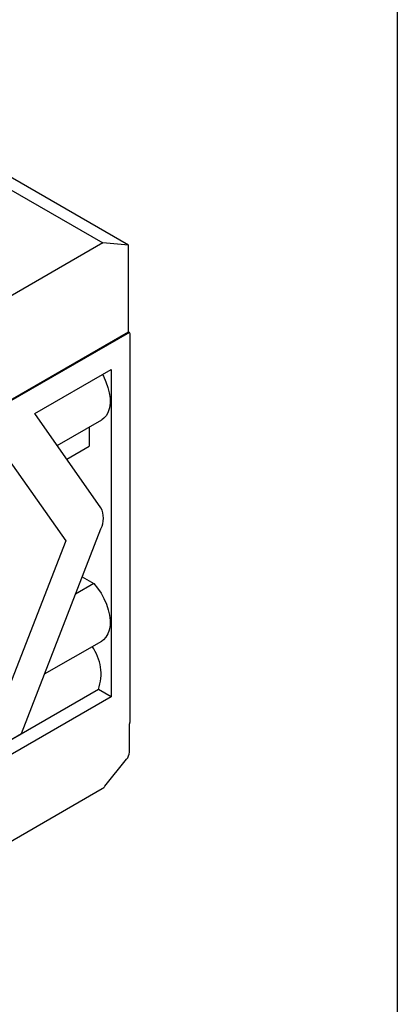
# Model space of a CAD drawing. Header units: millimetres. Extents: x 13 to 546, y 13 to 419.
# Tile 13 of 14: x 517 to 546, y 304 to 380. Entities that reach past the tile are written whole.
import ezdxf

# ---------------------------------------------------------------- set-up
doc = ezdxf.new("R2010")
doc.units = ezdxf.units.MM
doc.header["$LTSCALE"] = 2
doc.layers.add('TEXT', color=140, linetype='Continuous', lineweight=25)

msp = doc.modelspace()

# ---------------------------------------------------------------- linework, layer by layer
for p, q in [((525.37, 362.245), (509.476, 371.421)), ((509.476, 370.455), (523.39, 362.422)), ((523.39, 362.422), (497.652, 347.564)), ((525.37, 362.245), (523.39, 362.422)), ((525.37, 355.563), (525.37, 362.245)), ((495.672, 338.419), (525.37, 355.563)), ((525.441, 355.523), (495.742, 338.378)), ((525.37, 355.563), (525.441, 355.523)), ((525.512, 355.422), (525.441, 355.523)), ((525.512, 325.493), (525.512, 355.422)), ((518.144, 349.269), (524.027, 352.665)), ((524.027, 352.665), (524.027, 327.434)), ((523.247, 342.008), (518.144, 349.269)), ((519.873, 346.809), (523.314, 348.796)), ((522.33, 348.228), (522.33, 346.753)), ((515.632, 346.431), (520.531, 339.46)), ((520.61, 345.76), (522.33, 346.753)), ((517.124, 324.592), (523.247, 340.375)), ((520.531, 339.46), (515.632, 326.834)), ((521.811, 336.674), (522.705, 336.158)), ((522.705, 336.158), (521.296, 335.345)), ((518.906, 329.186), (523.314, 331.73)), ((523.048, 327.999), (497.157, 313.052)), ((524.027, 327.434), (523.048, 327.999)), ((524.027, 327.434), (497.157, 311.922)), ((525.441, 325.311), (525.512, 325.493)), ((525.441, 323.157), (525.441, 325.311)), ((504.06, 317.05), (517.124, 324.592)), ((523.559, 320.534), (525.229, 322.611)), ((497.836, 305.618), (523.347, 320.346))]:
    msp.add_line(p, q)
at = {"flags": 128}
for points in [[(523.366, 352.283), (523.44, 352.145), (523.635, 351.72), (523.786, 351.289), (523.891, 350.863), (523.947, 350.451), (523.952, 350.063), (523.906, 349.708), (523.811, 349.394), (523.668, 349.128), (523.482, 348.916), (523.314, 348.796)], [(522.705, 336.158), (522.994, 335.8), (523.255, 335.41), (523.481, 334.996), (523.668, 334.57), (523.811, 334.139), (523.906, 333.715), (523.952, 333.308), (523.947, 332.926), (523.892, 332.578), (523.787, 332.273), (523.636, 332.017), (523.441, 331.817), (523.314, 331.73)]]:
    msp.add_lwpolyline(points, dxfattribs=at)
for centre, radius, start, end in [((521.614, 341.192), 1.826, 333.43643, 26.56357), ((519.723, 329.196), 3.534, 340.20319, 36.49367), ((524.521, 323.2), 0.921, 320.22793, 357.36071), ((522.944, 321.015), 0.781, 301.1059, 322.02127)]:
    msp.add_arc(centre, radius, start, end)
at = {"layer": 'TEXT'}
msp.add_line((546.1, 419.1), (546.1, 12.7), dxfattribs=at)

doc.saveas('drawing.dxf')
